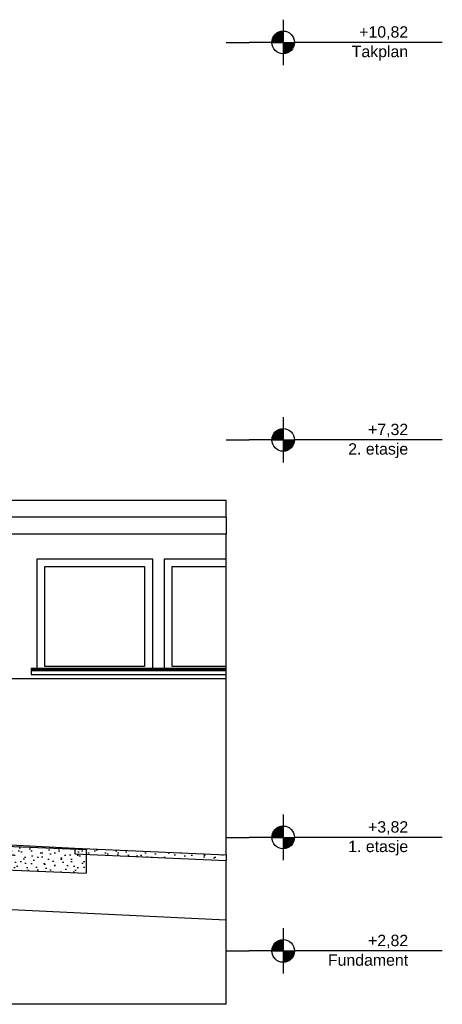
# Model space of a CAD drawing. Header units: millimetres. Extents: x -78790 to -55226, y -2070 to 11020.
# Tile 108 of 108: x -58944 to -55226, y 2350 to 11020. Entities that reach past the tile are written whole.
import ezdxf

# ---------------------------------------------------------------- set-up
doc = ezdxf.new("R2010")
doc.units = ezdxf.units.MM
doc.header["$LTSCALE"] = 0.5
doc.header["$MEASUREMENT"] = 0
doc.linetypes.add('PLINE', pattern=[0])
for name, color, linetype in [('216- Direkte fundamentering', 7, 'Continuous'), ('232- Ikke-bærende yttervegger', 7, 'Continuous'), ('244- Vinduer_ dører_ foldevegger', 7, 'Continuous'), ('256- Faste himlinger og overflatebehandling', 7, 'Continuous'), ('256- Faste himlinger og overflatebehandling(Nye konstruksjoner)', 7, 'Continuous'), ('722- Trapper og ramper i terreng (Skravur)(Nye konstruksjoner)', 7, 'Continuous'), ('722- Trapper og ramper i terreng(Nye konstruksjoner)', 7, 'Continuous')]:
    doc.layers.add(name, color=color, linetype=linetype)
doc.styles.add('GENERATED_STYLE_3', font='arial.ttf')
pattern_1 = [(45, (0, 175), (-55.68466, 55.68466), [0, -52.5, 0, -78.75]), (110, (175, 175), (74.00079, 26.93409), [0, -38.5, 0, -66.5])]

msp = doc.modelspace()

# ---------------------------------------------------------------- hatches: boundary and pattern name
at = {"linetype": 'Continuous'}
for points in [[(-56626.3, 10820), (-56626.3, 10920, 0.414214), (-56726.3, 10820)], [(-56626.3, 10820), (-56626.3, 10720, 0.414214), (-56526.3, 10820)], [(-56626.3, 7320), (-56626.3, 7420, 0.414214), (-56726.3, 7320)], [(-56626.3, 7320), (-56626.3, 7220, 0.414214), (-56526.3, 7320)], [(-56626.3, 3820), (-56626.3, 3920, 0.414214), (-56726.3, 3820)], [(-56626.3, 3820), (-56626.3, 3720, 0.414214), (-56526.3, 3820)], [(-56626.3, 2820), (-56626.3, 2920, 0.414214), (-56726.3, 2820)], [(-56626.3, 2820), (-56626.3, 2720, 0.414214), (-56526.3, 2820)]]:
    msp.add_hatch(color=256, dxfattribs=at).paths.add_polyline_path(points)
at = {"layer": '722- Trapper og ramper i terreng (Skravur)(Nye konstruksjoner)', "linetype": 'Continuous'}
h = msp.add_hatch(dxfattribs=at)
h.set_pattern_fill('Naturstein', color=256, style=0, pattern_type=2)
h.set_pattern_definition(pattern_1)
h.paths.add_polyline_path([(-60993.8, 3612.5), (-58358.7, 3506), (-58358.7, 3670), (-58460.3, 3674.5), (-58460.3, 3717.7), (-60993.8, 3820)])
h = msp.add_hatch(dxfattribs=at)
h.set_pattern_fill('Naturstein', color=256, style=0, pattern_type=2)
h.set_pattern_definition(pattern_1)
h.paths.add_polyline_path([(-58460.3, 3724.6), (-58460.3, 3674.5), (-57126.3, 3615.8), (-57126.3, 3665.9)])

# ---------------------------------------------------------------- linework, layer by layer
at = {"linetype": 'PLINE'}
for p, q in [((-56626.3, 11020), (-56626.3, 10620)), ((-57126.3, 10820), (-57026.3, 10820)), ((-57026.3, 10820), (-56926.3, 10820)), ((-56726.3, 10820), (-56926.3, 10820)), ((-56726.3, 10820), (-56526.3, 10820)), ((-55226.3, 10820), (-56526.3, 10820)), ((-56626.3, 7520), (-56626.3, 7120)), ((-57126.3, 7320), (-57026.3, 7320)), ((-57026.3, 7320), (-56926.3, 7320)), ((-56726.3, 7320), (-56926.3, 7320)), ((-56726.3, 7320), (-56526.3, 7320)), ((-55226.3, 7320), (-56526.3, 7320)), ((-56626.3, 4020), (-56626.3, 3620)), ((-57126.3, 3820), (-57026.3, 3820)), ((-57026.3, 3820), (-56926.3, 3820)), ((-56726.3, 3820), (-56926.3, 3820)), ((-56726.3, 3820), (-56526.3, 3820)), ((-55226.3, 3820), (-56526.3, 3820)), ((-56626.3, 3020), (-56626.3, 2620)), ((-57126.3, 2820), (-57026.3, 2820)), ((-57026.3, 2820), (-56926.3, 2820)), ((-56726.3, 2820), (-56926.3, 2820)), ((-56726.3, 2820), (-56526.3, 2820)), ((-55226.3, 2820), (-56526.3, 2820))]:
    msp.add_line(p, q, dxfattribs=at)
for centre in [(-56626.3, 10820), (-56626.3, 7320), (-56626.3, 3820), (-56626.3, 2820)]:
    msp.add_circle(centre, 100, dxfattribs=at)
at = {"layer": '216- Direkte fundamentering', "linetype": 'PLINE'}
for q in [(-57126.3, 3091), (-61363.2, 2350)]:
    msp.add_line((-57126.3, 2350), q, dxfattribs=at)
at = {"layer": '232- Ikke-bærende yttervegger', "linetype": 'PLINE'}
for p, q in [((-61278.2, 6790), (-57126.3, 6790)), ((-57126.3, 6640), (-57126.3, 6790)), ((-57126.3, 6270), (-57126.3, 6490)), ((-61353.2, 5220), (-57126.3, 5220)), ((-57126.3, 5220), (-57126.3, 5255)), ((-57126.3, 3706.1), (-57126.3, 5220))]:
    msp.add_line(p, q, dxfattribs=at)
at = {"layer": '244- Vinduer_ dører_ foldevegger', "linetype": 'PLINE'}
for p, q in [((-58794.1, 6270), (-58794.1, 5310)), ((-57774.1, 6270), (-58794.1, 6270)), ((-57774.1, 5310), (-57774.1, 6270)), ((-57674.1, 6270), (-57674.1, 5310)), ((-57126.3, 6270), (-57674.1, 6270)), ((-57126.3, 6204), (-57126.3, 6270)), ((-58723.1, 5326), (-58723.1, 6204)), ((-58723.1, 6204), (-57845.1, 6204)), ((-57845.1, 6204), (-57845.1, 5326)), ((-57603.1, 5326), (-57603.1, 6204)), ((-57603.1, 6204), (-57126.3, 6204)), ((-57126.3, 5326), (-57126.3, 6204)), ((-58844.1, 5310), (-58844.1, 5300)), ((-58844.1, 5310), (-57724.1, 5310)), ((-58844.1, 5300), (-58844.1, 5290)), ((-58844.1, 5300), (-57724.1, 5300)), ((-58844.1, 5290), (-58844.1, 5255)), ((-58844.1, 5290), (-57724.1, 5290)), ((-57845.1, 5326), (-58723.1, 5326)), ((-57724.1, 5310), (-57126.3, 5310)), ((-57724.1, 5300), (-57126.3, 5300)), ((-57724.1, 5290), (-57126.3, 5290)), ((-57126.3, 5326), (-57603.1, 5326)), ((-57126.3, 5310), (-57126.3, 5326)), ((-57126.3, 5300), (-57126.3, 5310)), ((-57126.3, 5290), (-57126.3, 5300)), ((-57126.3, 5255), (-57126.3, 5290)), ((-58844.1, 5255), (-57724.1, 5255)), ((-57724.1, 5255), (-57126.3, 5255))]:
    msp.add_line(p, q, dxfattribs=at)
at = {"layer": '256- Faste himlinger og overflatebehandling', "linetype": 'PLINE'}
for p, q in [((-57126.3, 6640), (-58295.2, 6640)), ((-57126.3, 6640), (-57126.3, 6490)), ((-57126.3, 6490), (-58295.2, 6490))]:
    msp.add_line(p, q, dxfattribs=at)
at = {"layer": '256- Faste himlinger og overflatebehandling(Nye konstruksjoner)', "linetype": 'PLINE'}
for p, q in [((-58295.2, 6640), (-62878.2, 6640)), ((-58295.2, 6490), (-62878.2, 6490))]:
    msp.add_line(p, q, dxfattribs=at)
at = {"layer": '722- Trapper og ramper i terreng(Nye konstruksjoner)', "linetype": 'PLINE'}
for p, q in [((-60993.8, 3820), (-58358.7, 3713.6)), ((-60320.7, 3820), (-58460.3, 3724.6)), ((-58460.3, 3724.6), (-58460.3, 3674.5)), ((-58460.3, 3724.6), (-57126.3, 3665.9)), ((-58460.3, 3674.5), (-57126.3, 3615.8)), ((-58358.7, 3713.6), (-58358.7, 3506)), ((-57126.3, 3665.9), (-57126.3, 3706.1)), ((-57126.3, 3665.9), (-57126.3, 3615.8)), ((-60993.8, 3612.5), (-58358.7, 3506)), ((-57126.3, 3091), (-57126.3, 3615.8)), ((-57126.3, 3091), (-60154, 3234.6))]:
    msp.add_line(p, q, dxfattribs=at)

# ---------------------------------------------------------------- texts
at = {"char_height": 100, "attachment_point": 3, "style": 'GENERATED_STYLE_3'}
for s, insert, line_spacing_factor in [('\\A1;{\\pqr;\\pt0;\\fArial|b0|i0|c0|p0;\\W1.000000;+10,82\\P\\pqr;\\pt0;\\fArial|b0|i0|c0|p0;\\W1.000000;\\fArial|b0|i0|c0|p0;\\W1.000000;\\fArial|b0|i0|c0|p0;\\W1.000000;Takplan}', (-55526.3, 10962.1), 1.031908), ('\\A1;{\\pqr;\\pt0;\\fArial|b0|i0|c0|p0;\\W1.000000;+7,32\\P\\pqr;\\pt0;\\fArial|b0|i0|c0|p0;\\W1.000000;\\fArial|b0|i0|c0|p0;\\W1.000000;\\fArial|b0|i0|c0|p0;\\W1.000000;2. etasje}', (-55526.3, 7462.1), 1.029493), ('\\A1;{\\pqr;\\pt0;\\fArial|b0|i0|c0|p0;\\W1.000000;+3,82\\P\\pqr;\\pt0;\\fArial|b0|i0|c0|p0;\\W1.000000;\\fArial|b0|i0|c0|p0;\\W1.000000;\\fArial|b0|i0|c0|p0;\\W1.000000;1. etasje}', (-55526.3, 3962.1), 1.029493), ('\\A1;{\\pqr;\\pt0;\\fArial|b0|i0|c0|p0;\\W1.000000;+2,82\\P\\pqr;\\pt0;\\fArial|b0|i0|c0|p0;\\W1.000000;\\fArial|b0|i0|c0|p0;\\W1.000000;\\fArial|b0|i0|c0|p0;\\W1.000000;Fundament}', (-55526.3, 2962.1), 1.034704)]:
    msp.add_mtext(s, dxfattribs=dict(at, insert=insert, line_spacing_factor=line_spacing_factor))

doc.saveas('drawing.dxf')
